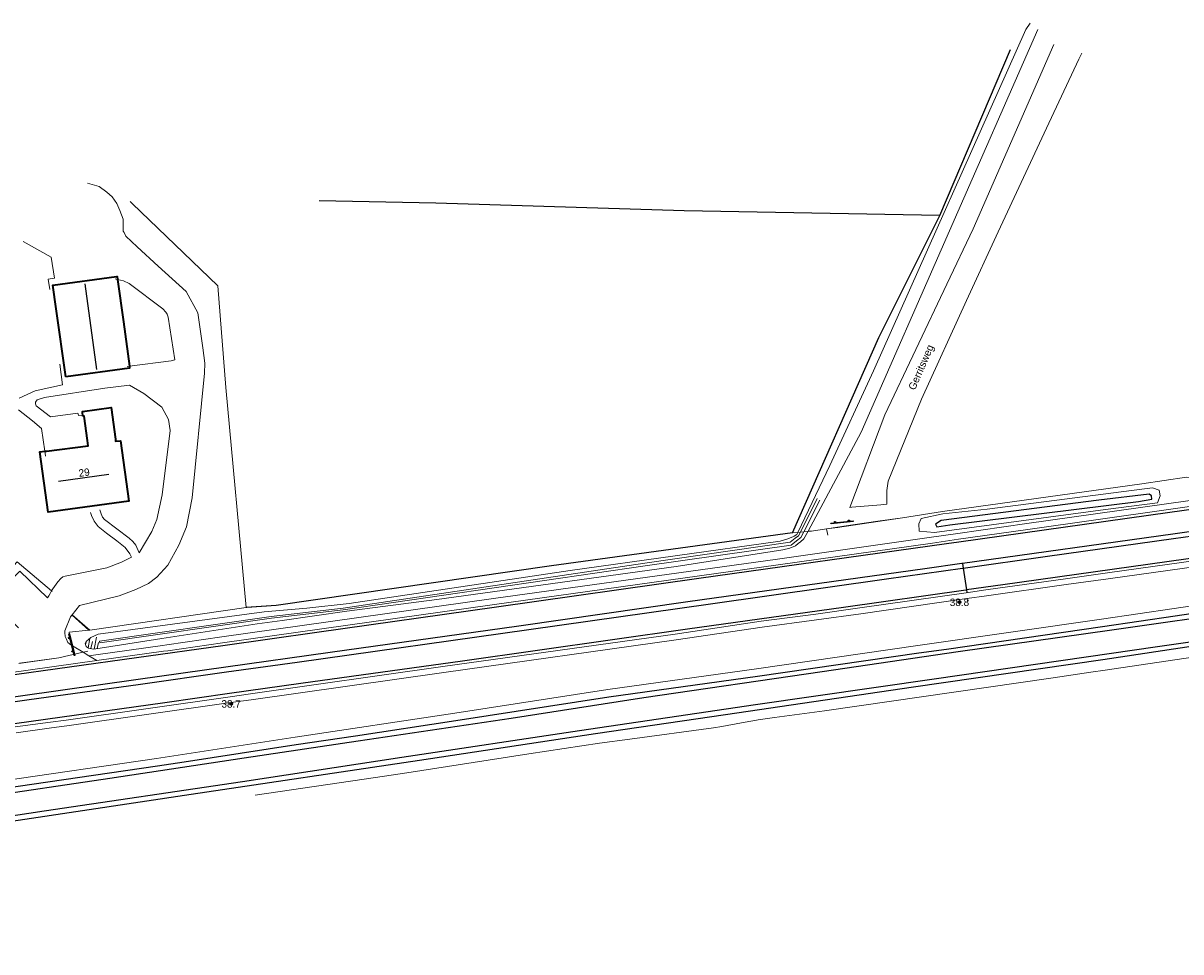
# Model space of a CAD drawing. Header units: metres. Extents: x 169249 to 194689, y 406250 to 412203.
# Tile 199 of 256: x 182481 to 182637, y 409379 to 409504. Entities that reach past the tile are written whole.
import ezdxf
from ezdxf.enums import TextEntityAlignment as Align

# ---------------------------------------------------------------- set-up
doc = ezdxf.new("R2010")
doc.units = ezdxf.units.M
doc.layers.get('0').update_dxf_attribs({"linetype": 'CONTINUOUS'})
for name, color, linetype, lineweight in [('BGT_NLCS_N264$0$B-WE-BV-GELEIDECONSTRUCTIE-G', 252, 'CONTINUOUS', 18), ('BGT_NLCS_N264$0$B-WE-FV-GELEIDING_WILDRASTER-G', 252, 'CONTINUOUS', 18), ('BGT_NLCS_N264$0$B-WE-GW-WATERGANG_INSTEEK-G', 252, 'CONTINUOUS', 18), ('BGT_NLCS_N264$0$B-WE-GW-WATERGANG_SLOOT_BODEM-G', 252, 'CONTINUOUS', 18), ('BGT_NLCS_N264$0$B-WE-IE-TERREINAFSCHEIDING_KUNSTMATIG_HEKWERK-G', 252, 'BGT_NLCS_N264$0$IE-TERREINAFSCHEIDING-KUNSTMATIG', 18), ('BGT_NLCS_N264$0$B-WE-OG-TOPOGRAFIE_BEBOUWING-G', 252, 'CONTINUOUS', 35), ('BGT_NLCS_N264$0$B-WE-OG-TOPOGRAFIE_TERREIN_GROEN-GV', 252, 'CONTINUOUS', 18), ('BGT_NLCS_N264$0$B-WE-OG-TOPOGRAFIE_TERREIN_NATUUR-GV', 252, 'CONTINUOUS', 18), ('BGT_NLCS_N264$0$B-WE-OG-TOPOGRAFIE_WATER-GV', 252, 'CONTINUOUS', 18), ('BGT_NLCS_N264$0$B-WE-OG-TOPOGRAFIE_WEG_BERM-GV', 252, 'CONTINUOUS', 18), ('BGT_NLCS_N264$0$B-WE-OG-TOPOGRAFIE_WEG_VERHARD-G', 252, 'CONTINUOUS', 18), ('BGT_NLCS_N264$0$B-WE-VW-VERKEERSTEKEN_BORD-S', 252, 'CONTINUOUS', 25), ('X-XX-AL-REFERENTIE-G', 7, 'CONTINUOUS', 18)]:
    doc.layers.add(name, color=color, linetype=linetype, lineweight=lineweight)
for name, color, linetype in [('BGT_NLCS_N264$0$B-WE-IE-MEUBILAIR_WEGMEUBILAIR-G', 252, 'CONTINUOUS'), ('BGT_NLCS_N264$0$B-WE-IE-MEUBILAIR_WEGMEUBILAIR-S', 252, 'CONTINUOUS'), ('BGT_NLCS_N264$0$B-WE-IE-TERREINAFSCHEIDING_KUNSTMATIG_HEKWERK_RASTER-G', 252, 'CONTINUOUS'), ('BGT_NLCS_N264$0$B-WE-KG-KADASTRAAL_NOK-G', 252, 'CONTINUOUS'), ('BGT_NLCS_N264$0$B-WE-OG-TOPOGRAFIE_WATER_SLOOT-GV', 252, 'CONTINUOUS'), ('BGT_NLCS_N264$0$B-WE-OG-TOPOGRAFIE_WEG_RIJWEG-G', 252, 'CONTINUOUS'), ('BGT_NLCS_N264$0$B-WE-VW-MARKERING-G', 252, 'CONTINUOUS'), ('BGT_NLCS_N264$0$Label_Nummeraanduidingreeks', 252, 'CONTINUOUS'), ('BGT_NLCS_N264$0$Label_Openbareruimte', 252, 'CONTINUOUS'), ('BGT_NLCS_N264$0$Label_Puntobject', 252, 'CONTINUOUS'), ('BGT_NLCS_N264$0$Taludsymbool_Oever', 252, 'CONTINUOUS')]:
    doc.layers.add(name, color=color, linetype=linetype)
doc.styles.add('BGT_NLCS_N264$0$STANDARD', font='txt')
doc.linetypes.add('BGT_NLCS_N264$0$IE-TERREINAFSCHEIDING-KUNSTMATIG', pattern='A,4,[82,NLCS.SHX,S=0.75,R=90,X=0,Y=0],4,-2', length=10)

# ---------------------------------------------------------------- blocks, each defined once
blk = doc.blocks.new('BGT_NLCS_N264$0$SIE-WEG_SCHRIKHEK')
for points in [[(-1.125, 0), (-1.125, 0.1), (-1.5, 0.1), (-1.5, 0)], [(-0.375, 0), (-0.375, 0.1), (-0.75, 0.1), (-0.75, 0)], [(0.375, 0.1), (0, 0.1), (0, 0), (0.375, 0)], [(1.125, 0), (1.125, 0.1), (0.75, 0.1), (0.75, 0)]]:
    blk.add_hatch(color=0).paths.add_polyline_path(points)
at = {"color": 0}
for p, q in [((-1.125, 0), (-1.125, 0.1)), ((-0.75, 0), (-0.75, 0.1)), ((-0.375, 0), (-0.375, 0.1)), ((0, 0.1), (0, 0)), ((0.375, 0.1), (0.375, 0)), ((0.75, 0.1), (0.75, 0)), ((1.125, 0.1), (1.125, 0))]:
    blk.add_line(p, q, dxfattribs=at)
at = {"flags": 128}
for points in [[(-1.5, 0.1), (1.5, 0.1), (1.5, 0), (-1.5, 0)], [(-1.0125, 0.1), (-1.0125, 0.25), (-0.8625, 0.25), (-0.8625, 0.1)], [(0.8625, 0.1), (0.8625, 0.25), (1.0125, 0.25), (1.0125, 0.1)]]:
    blk.add_lwpolyline(points, close=True, dxfattribs=at)
blk = doc.blocks.new('BGT_NLCS_N264$0$SIE-WEG_PAAL_ALGEMEEN_TYPE_02-SO')
at = {"ltscale": 0.5}
h = blk.add_hatch(color=256, dxfattribs=at)
h.paths.add_polyline_path([(0, 0), (0.1875, 0, 0.41421356), (0, 0.1875)])
h.paths.add_polyline_path([(0, -0.1875), (0, 0), (-0.1875, 0, 0.41421356)])
for p, q in [((-0.1875, 0), (0.1875, 0)), ((0, -0.1875), (0, 0.1875))]:
    blk.add_line(p, q, dxfattribs=at)
blk.add_circle((0, 0), 0.1875, dxfattribs=at)
blk = doc.blocks.new('BGT_NLCS_N264$0$BGT_NLCS_N264_ACAD_1_FMEBLOCK7')
at = {"layer": 'BGT_NLCS_N264$0$Taludsymbool_Oever', "color": 7, "lineweight": 18}
for p, q in [((-0.87, -0.22, 17.5), (-0.8, 0.16, 17.5)), ((-0.53, -0.64, 17.5), (-0.29, 0.6, 17.5)), ((-0.13, -0.75, 17.5), (0.06, 0.23, 17.5)), ((0.28, -0.8, 17.5), (0.59, 0.8, 17.5)), ((0.72, -0.74, 17.5), (0.87, 0.07, 17.5))]:
    blk.add_line(p, q, dxfattribs=at)
blk = doc.blocks.new('BGT_NLCS_N264')
at = {"layer": 'BGT_NLCS_N264$0$B-WE-BV-GELEIDECONSTRUCTIE-G'}
for p, q in [((182489.26, 409419.18, 17.48), (182489.91, 409419.33, 17.45)), ((182480.64, 409417.69, 17.6), (182485.99, 409418.43, 17.64)), ((182485.99, 409418.43, 17.64), (182489.26, 409419.18, 17.48))]:
    blk.add_line(p, q, dxfattribs=at)
at = {"layer": 'BGT_NLCS_N264$0$B-WE-FV-GELEIDING_WILDRASTER-G'}
for p, q in [((182596.21, 409436.81, 17.34), (182591.64, 409436.16, 17.37)), ((182599.56, 409437.28, 17.32), (182596.21, 409436.81, 17.34)), ((182589.33, 409435.78, 17.34), (182587.3, 409435.48, 17.35)), ((182589.33, 409435.78, 17.34), (182590.85, 409436.03, 17.36)), ((182589.5, 409434.95, 17.44), (182589.33, 409435.78, 17.34)), ((182590.85, 409436.03, 17.36), (182591.64, 409436.16, 17.37)), ((182574.11, 409409.02, 17.41), (182575.21, 409409.18, 17.34))]:
    blk.add_line(p, q, dxfattribs=at)
for points in [[(182640.81, 409442.36, 17.16), (182637.77, 409442.74, 17.32), (182631.76, 409441.86, 17.37), (182604.91, 409438.14, 17.19), (182599.56, 409437.28, 17.32)], [(182580.37, 409410.13, 17.43), (182580.76, 409410.18, 17.43), (182582.32, 409410.39, 17.42), (182589.04, 409411.3, 17.39), (182619.81, 409415.75, 17.35), (182624.91, 409416.5, 17.37), (182626.8, 409416.78, 17.38), (182641.05, 409418.88, 17.45), (182644.46, 409419.75, 17.43)], [(182575.21, 409409.18, 17.34), (182577.89, 409409.67, 17.39), (182580.37, 409410.13, 17.43)], [(182512.43, 409399.98, 17.57), (182528.64, 409402.35, 17.55), (182532.84, 409402.97, 17.54), (182549.27, 409405.5, 17.49), (182558.78, 409406.96, 17.46), (182562.87, 409407.51, 17.45), (182574.11, 409409.02, 17.41)]]:
    blk.add_polyline3d(points, dxfattribs=at)
at = {"layer": 'BGT_NLCS_N264$0$B-WE-GW-WATERGANG_INSTEEK-G'}
for points in [[(182585.44, 409435.32, 17.23), (182589.76, 409444.3, 17.14), (182595.65, 409457.06, 17.07), (182616.13, 409502.95, 17.01), (182616.72, 409503.82, 17.04)], [(182617.75, 409502.99, 17.19), (182593.98, 409448.81, 17.19), (182586.83, 409435.47, 17.36)]]:
    blk.add_polyline3d(points, dxfattribs=at)
at = {"layer": 'BGT_NLCS_N264$0$B-WE-GW-WATERGANG_SLOOT_BODEM-G'}
for p, q in [((182585.8, 409435.36, 16.91), (182588.08, 409439.85, 16.91)), ((182586.27, 409435.41, 16.91), (182588.43, 409439.67, 16.91)), ((182585.8, 409435.36, 16.91), (182586.27, 409435.41, 16.91))]:
    blk.add_line(p, q, dxfattribs=at)
at = {"layer": 'BGT_NLCS_N264$0$B-WE-IE-MEUBILAIR_WEGMEUBILAIR-G'}
for p, q in [((182607.64, 409431.13, 17.5), (182607.64, 409431.12, 17.5)), ((182607.72, 409430.51, 17.49), (182608.14, 409427.57, 17.45)), ((182608.14, 409427.57, 17.45), (182608.19, 409427.21, 17.44))]:
    blk.add_line(p, q, dxfattribs=at)
blk.add_polyline3d([(182607.64, 409431.12, 17.5), (182607.68, 409430.81, 17.5), (182607.72, 409430.51, 17.49)], dxfattribs=at)
at = {"layer": 'BGT_NLCS_N264$0$B-WE-IE-MEUBILAIR_WEGMEUBILAIR-S'}
blk.add_point((182608.35, 409426.15, 17.29), dxfattribs=at)
at = {"layer": 'BGT_NLCS_N264$0$B-WE-IE-TERREINAFSCHEIDING_KUNSTMATIG_HEKWERK-G'}
for p, q in [((182485.03, 409427.43, 17.67), (182485.09, 409427.38, 17.67)), ((182487.8, 409424.18, 17.6), (182490.05, 409422.16, 17.57)), ((182490.18, 409422.18, 17.57), (182511.21, 409425.19, 17.51)), ((182490.05, 409422.16, 17.57), (182490.18, 409422.18, 17.57))]:
    blk.add_line(p, q, dxfattribs=at)
for points in [[(182511.21, 409425.19, 17.51), (182508.49, 409454.82, 17.47), (182507.38, 409468.48, 17.39), (182495.89, 409479.54, 17.41), (182495.59, 409479.83, 17.41)], [(182475.5, 409426.04, 17.7), (182480.4, 409431.37, 17.75), (182485.03, 409427.43, 17.67)]]:
    blk.add_polyline3d(points, dxfattribs=at)
at = {"layer": 'BGT_NLCS_N264$0$B-WE-IE-TERREINAFSCHEIDING_KUNSTMATIG_HEKWERK_RASTER-G'}
for p, q in [((182604.57, 409477.94, 16.91), (182614.06, 409500.26, 16.95)), ((182515.27, 409425.47, 17.36), (182511.21, 409425.19, 17.51))]:
    blk.add_line(p, q, dxfattribs=at)
for points in [[(182604.57, 409477.94, 16.91), (182602.09, 409477.98, 16.91), (182570.18, 409478.59, 16.84), (182536.72, 409479.6, 16.91), (182521.02, 409479.93, 16.92)], [(182584.74, 409435.24, 17.22), (182596.38, 409461.51, 16.98), (182604.57, 409477.94, 16.91)], [(182584.74, 409435.24, 17.22), (182552.31, 409430.81, 17.23), (182515.27, 409425.47, 17.36)]]:
    blk.add_polyline3d(points, dxfattribs=at)
at = {"layer": 'BGT_NLCS_N264$0$B-WE-KG-KADASTRAAL_NOK-G'}
for p, q in [((182491.13, 409457.22, 21.9), (182489.54, 409468.73, 21.92)), ((182485.97, 409442.19, 26.71), (182492.74, 409443.14, 26.69))]:
    blk.add_line(p, q, dxfattribs=at)
at = {"layer": 'BGT_NLCS_N264$0$B-WE-OG-TOPOGRAFIE_BEBOUWING-G'}
blk.add_line((182489.24, 409450.93, 21.29), (182489.23, 409451.09, 21.29), dxfattribs=at)
for points in [[(182486.94, 409456.23, 20.11), (182485.64, 409465.37, 20.16), (182485.18, 409468.56, 20.18), (182493.78, 409469.75, 20.16), (182493.83, 409469.76, 20.16), (182493.89, 409469.34, 20.16)], [(182493.89, 409469.34, 20.16), (182494.7, 409463.66, 20.12), (182495.49, 409457.68, 20.12)], [(182495.49, 409457.68, 20.12), (182495.53, 409457.39, 20.12), (182486.94, 409456.23, 20.11)], [(182489.23, 409451.09, 21.29), (182489.2, 409451.36, 21.29), (182489.18, 409451.59, 21.29), (182493.06, 409452.12, 21.28), (182493.61, 409447.86, 21.28), (182493.65, 409447.57, 23.96), (182494.29, 409447.64, 23.93), (182495.41, 409439.5, 23.81), (182484.58, 409438.03, 23.9), (182483.46, 409446.14, 23.91), (182484.13, 409446.22, 23.9)], [(182484.13, 409446.22, 23.9), (182484.32, 409446.25, 23.9), (182489.94, 409446.97, 23.81), (182489.93, 409446.96, 21.06), (182489.86, 409447.66, 21.05), (182489.42, 409450.97, 21.25), (182489.24, 409450.93, 21.29)]]:
    blk.add_polyline3d(points, dxfattribs=at)
at = {"layer": 'BGT_NLCS_N264$0$B-WE-OG-TOPOGRAFIE_TERREIN_GROEN-GV'}
for p, q in [((182596.21, 409436.81, 16.62), (182596.23, 409436.79, 17.33)), ((182490.18, 409422.18, 17.56), (182487.78, 409424.2, 0)), ((182490.18, 409422.18, 17.57), (182490.18, 409422.18, 17.56))]:
    blk.add_line(p, q, dxfattribs=at)
at = {"layer": 'BGT_NLCS_N264$0$B-WE-OG-TOPOGRAFIE_TERREIN_NATUUR-GV'}
blk.add_line((182590.81, 409435.99, 17.34), (182590.85, 409436.03, 16.87), dxfattribs=at)
at = {"layer": 'BGT_NLCS_N264$0$B-WE-OG-TOPOGRAFIE_WATER-GV'}
for p, q in [((182585.44, 409435.32, 17.23), (182585.8, 409435.36, 16.91)), ((182586.27, 409435.41, 16.91), (182586.83, 409435.47, 17.36))]:
    blk.add_line(p, q, dxfattribs=at)
for points in [[(182603.84, 409435.29, 17.13), (182626.87, 409438.4, 17.19), (182633.85, 409439.29, 17.19), (182634.24, 409440.25, 17.13), (182634.1, 409441, 17.05), (182633.18, 409441.32, 17.08), (182631.75, 409441.14, 17.13), (182610.92, 409438.42, 17.02), (182604.96, 409437.82, 17.05), (182602.06, 409437.16, 17.19), (182601.74, 409436.46, 17.16), (182601.79, 409435.49, 17.19), (182603.84, 409435.29, 17.13)], [(182586.27, 409435.41, 16.91), (182585.87, 409434.61, 16.91), (182585.3, 409434.18, 16.91), (182584.57, 409433.61, 16.91), (182564.9, 409430.81, 16.89), (182524.29, 409424.88, 17.11), (182514.62, 409423.79, 17.11), (182491.51, 409420.47, 17.07), (182491.48, 409420.67, 17.07), (182514.59, 409423.98, 17.11), (182524.26, 409425.13, 17.11), (182564.88, 409431.17, 16.89), (182584.41, 409433.99, 16.91), (182585.11, 409434.53, 16.91), (182585.55, 409434.87, 16.91), (182585.8, 409435.36, 16.91)]]:
    blk.add_polyline3d(points, dxfattribs=at)
at = {"layer": 'BGT_NLCS_N264$0$B-WE-OG-TOPOGRAFIE_WATER_SLOOT-GV'}
blk.add_polyline3d([(182604.77, 409436.92, 16.71), (182603.97, 409436.41, 16.68), (182604.15, 409436.07, 16.71), (182605.9, 409436.31, 16.68), (182631.31, 409439.45, 16.62), (182633.08, 409439.78, 16.62), (182633.04, 409440.21, 16.65), (182632.75, 409440.45, 16.71), (182625.96, 409439.66, 16.56), (182604.77, 409436.92, 16.71)], dxfattribs=at)
at = {"layer": 'BGT_NLCS_N264$0$B-WE-OG-TOPOGRAFIE_WEG_BERM-GV'}
for p, q in [((182596.23, 409436.79, 17.33), (182590.81, 409435.99, 17.34)), ((182599.56, 409437.28, 17.32), (182596.23, 409436.79, 17.33)), ((182585.44, 409435.32, 17.23), (182584.74, 409435.24, 17.22)), ((182587.3, 409435.48, 17.35), (182586.83, 409435.47, 17.36)), ((182590.81, 409435.99, 17.34), (182589.33, 409435.78, 17.34)), ((182511.21, 409425.19, 17.51), (182490.18, 409422.18, 17.57)), ((182490.18, 409422.18, 17.57), (182490.05, 409422.16, 17.57)), ((182487.85, 409420.03, 17.57), (182489.26, 409419.18, 17.48)), ((182479.32, 409416.43, 17.63), (182491.11, 409418.07, 17.61)), ((182485.99, 409418.43, 17.64), (182480.73, 409417.7, 17.61)), ((182490.02, 409418.72, 17.53), (182489.26, 409419.18, 17.48)), ((182491.11, 409418.07, 17.61), (182490.02, 409418.72, 17.53))]:
    blk.add_line(p, q, dxfattribs=at)
for points in [[(182490.02, 409418.72, 17.53), (182491, 409418.86, 17.56), (182499.96, 409420.11, 17.56), (182500.55, 409420.2, 17.55), (182507.92, 409421.24, 17.54), (182544.51, 409426.42, 17.47), (182582.7, 409431.73, 17.42), (182603.46, 409434.67, 17.38), (182606.98, 409435.17, 17.38), (182616.3, 409436.49, 17.39), (182653.55, 409441.77, 17.56)], [(182491.11, 409418.07, 17.61), (182500.07, 409419.32, 17.61), (182500.66, 409419.4, 17.61), (182508.03, 409420.45, 17.59), (182544.62, 409425.63, 17.52), (182582.81, 409430.94, 17.47), (182603.57, 409433.88, 17.43), (182607.09, 409434.38, 17.43), (182616.42, 409435.7, 17.44), (182653.66, 409440.98, 17.61)], [(182643.51, 409432.17, 17.42), (182627.13, 409429.87, 17.43), (182621.47, 409429.07, 17.45), (182610.75, 409427.57, 17.44), (182608.11, 409427.19, 17.44), (182593.8, 409425.16, 17.45), (182587.86, 409424.32, 17.45), (182580.53, 409423.35, 17.48), (182568.97, 409421.64, 17.52), (182537.69, 409417.25, 17.59), (182511.79, 409413.59, 17.57), (182509.05, 409413.2, 17.57), (182486.97, 409410.07, 17.61), (182484.9, 409409.8, 17.63), (182480.13, 409409.15, 17.63)], [(182480.24, 409408.36, 17.58), (182485, 409409.01, 17.58), (182487.08, 409409.27, 17.56), (182509.17, 409412.41, 17.52), (182511.9, 409412.79, 17.52), (182537.8, 409416.45, 17.54), (182569.09, 409420.85, 17.47), (182580.64, 409422.56, 17.43), (182587.97, 409423.53, 17.4), (182593.92, 409424.37, 17.39), (182608.22, 409426.4, 17.39), (182610.86, 409426.78, 17.39), (182621.58, 409428.28, 17.4), (182627.24, 409429.08, 17.38), (182643.61, 409431.37, 17.37)], [(182443.74, 409396.53, 17.7), (182456.93, 409398.53, 17.68), (182478.21, 409401.85, 17.48), (182499.15, 409404.88, 17.56), (182517.79, 409407.75, 17.42), (182539.29, 409410.99, 17.48), (182559.89, 409414.18, 17.36), (182579.88, 409416.97, 17.33), (182601.59, 409420.08, 17.39), (182626.32, 409423.62, 17.49), (182636.11, 409425.09, 17.49), (182647.23, 409426.75, 17.51)], [(182586.83, 409435.47, 17.36), (182586.28, 409434.45, 17.38), (182585.83, 409434.05, 17.38), (182585.51, 409433.8, 17.38), (182585.14, 409433.52, 17.38), (182584.39, 409433.18, 17.38), (182583.45, 409432.95, 17.39), (182569.07, 409430.74, 17.43), (182536.86, 409426.3, 17.46), (182524.77, 409424.72, 17.44), (182516.05, 409423.46, 17.43), (182512.68, 409423.01, 17.44), (182499.86, 409421.02, 17.5), (182492.14, 409419.83, 17.53), (182490.67, 409419.61, 17.5), (182490, 409419.74, 17.49), (182489.66, 409419.94, 17.49), (182489.54, 409420.37, 17.51), (182489.68, 409420.63, 17.51), (182490.33, 409421.16, 17.51), (182491.29, 409421.61, 17.52), (182513.63, 409424.61, 17.43), (182519.39, 409425.14, 17.42), (182525.07, 409425.76, 17.41), (182554.8, 409430.19, 17.17), (182583.09, 409434.15, 17.22), (182584.1, 409434.45, 17.23), (182584.87, 409434.74, 17.23), (182584.97, 409434.81, 17.23), (182585.31, 409435.05, 17.23), (182585.44, 409435.32, 17.23)], [(182515.27, 409425.47, 17.36), (182511.31, 409425.19, 17.5), (182511.21, 409425.19, 17.51)], [(182490.05, 409422.16, 17.57), (182487.4, 409421.9, 17.6), (182487.85, 409420.03, 17.57)]]:
    blk.add_polyline3d(points, dxfattribs=at)
at = {"layer": 'BGT_NLCS_N264$0$B-WE-OG-TOPOGRAFIE_WEG_RIJWEG-G'}
for points in [[(182443.9, 409395.54, 17.68), (182457.09, 409397.55, 17.68), (182472.03, 409399.87, 17.54), (182478.36, 409400.86, 17.48), (182492.82, 409402.95, 17.54), (182499.3, 409403.89, 17.56), (182502.89, 409404.44, 17.53), (182517.94, 409406.76, 17.42), (182525.93, 409407.96, 17.44), (182539.44, 409410, 17.48), (182560.04, 409413.19, 17.36), (182580.02, 409415.98, 17.33), (182601.73, 409419.09, 17.39), (182605.45, 409419.62, 17.41), (182626.47, 409422.64, 17.49), (182636.25, 409424.1, 17.49), (182647.38, 409425.76, 17.51)], [(182639.28, 409420.08, 17.37), (182626.5, 409418.15, 17.39), (182601.02, 409414.51, 17.33), (182575.73, 409410.79, 17.25), (182558.24, 409408.22, 17.3), (182534.55, 409404.62, 17.33), (182503.83, 409400.03, 17.5), (182473.63, 409395.54, 17.56)]]:
    blk.add_polyline3d(points, dxfattribs=at)
at = {"layer": 'BGT_NLCS_N264$0$B-WE-OG-TOPOGRAFIE_WEG_VERHARD-G'}
blk.add_line((182489.23, 409451.09, 18.22), (182489.3, 409451.1, 18.21), dxfattribs=at)
for points in [[(182619.92, 409500.93, 17.15), (182609.04, 409476.16, 17.14), (182605.5, 409468.7, 17.16), (182597.15, 409451.15, 17.19), (182592.44, 409438.66, 17.32), (182592.72, 409438.69, 17.31), (182596.63, 409439.04, 17.28), (182597.42, 409439.11, 17.28), (182597.44, 409440.94, 17.24), (182597.44, 409440.95, 17.24), (182597.62, 409442.21, 17.2), (182602.1, 409453.24, 17.17), (182608.17, 409466.49, 17.18), (182612.41, 409475.77, 17.18), (182618.94, 409489.7, 17.12), (182623.29, 409498.99, 17.08), (182623.67, 409499.79, 17.08)], [(182489.86, 409482.29, 17.46), (182491.45, 409481.84, 17.47), (182492.47, 409481.1, 17.49), (182493.2, 409480.46, 17.49), (182493.82, 409479.54, 17.52), (182494.23, 409478.62, 17.54), (182494.66, 409477.43, 17.54), (182494.64, 409476.76, 17.54), (182494.65, 409476.43, 17.54), (182494.67, 409475.97, 17.54), (182494.68, 409475.85, 17.54), (182494.78, 409475.66, 17.54), (182495.01, 409475.18, 17.53), (182496.56, 409473.72, 17.52), (182499.36, 409471.11, 17.51), (182503.16, 409467.7, 17.53), (182504.7, 409464.83, 17.53), (182505.38, 409460.14, 17.52), (182505.64, 409458.08, 17.53), (182505.6, 409456.72, 17.53), (182503.93, 409439.95, 17.5), (182503.17, 409436.06, 17.54), (182502.16, 409433.58, 17.56), (182500.67, 409430.9, 17.57), (182499.21, 409429.3, 17.59), (182498.05, 409428.42, 17.58), (182496.35, 409427.64, 17.6), (182494.13, 409426.79, 17.6), (182488.77, 409425.46, 17.57), (182487.78, 409424.2, 17.58)], [(182484.8, 409467.97, 17.67), (182484.56, 409469.36, 17.66), (182485.4, 409469.51, 17.65), (182484.96, 409472.33, 17.65), (182481.2, 409474.44, 17.59)], [(182493.59, 409469.41, 17.49), (182493.84, 409469.35, 17.49), (182493.89, 409469.34, 17.49)], [(182493.89, 409469.34, 17.49), (182494.72, 409469.14, 17.49), (182495.45, 409468.79, 17.53), (182500.02, 409465.38, 17.54), (182500.39, 409464.94, 17.54), (182500.56, 409464.66, 17.54), (182500.71, 409464.27, 17.54), (182501.63, 409458.53, 17.54), (182501.1, 409458.41, 17.54), (182495.49, 409457.68, 17.6)], [(182484.13, 409446.22, 18.2), (182483.68, 409449.28, 18.18), (182482.45, 409450.32, 17.83), (182480.59, 409451.8, 17.67)], [(182480.67, 409453.38, 17.65), (182482.82, 409454.34, 17.67), (182486.49, 409455.16, 17.71), (182486.14, 409457.94, 17.67)], [(182495.49, 409457.68, 17.6), (182495.46, 409457.68, 17.6), (182495.21, 409457.65, 17.6)], [(182491.5, 409438.35, 18.08), (182491.71, 409437.8, 18.08), (182491.87, 409437.36, 18.08), (182492.13, 409437.06, 18.08), (182495.46, 409434.54, 17.79), (182495.94, 409434.09, 17.76), (182496.35, 409433.59, 17.74), (182496.82, 409432.56, 17.55), (182498.53, 409435.42, 17.55), (182499.18, 409437.04, 17.6), (182499.9, 409440.37, 17.59), (182500.99, 409449.04, 17.55), (182500.78, 409450.51, 17.55), (182499.87, 409452.17, 17.59), (182497.44, 409453.99, 17.62), (182495.51, 409455.11, 17.63), (182492.17, 409454.7, 17.64), (182484.08, 409453.44, 17.74), (182483.09, 409453.13, 17.75), (182482.86, 409452.83, 17.76), (182482.85, 409452.59, 17.76), (182482.94, 409452.34, 17.76), (182484.88, 409450.88, 18.18), (182488.57, 409451.34, 18.22), (182488.59, 409451.27, 18.22), (182488.63, 409451.02, 18.22), (182489.23, 409451.09, 18.22)], [(182484.22, 409445.57, 18.21), (182484.21, 409445.62, 18.21), (182484.13, 409446.22, 18.2)], [(182485.03, 409427.43, 17.63), (182485.2, 409427.74, 17.62), (182485.86, 409428.66, 17.63), (182486.28, 409429.1, 17.63), (182486.56, 409429.32, 17.63), (182486.86, 409429.41, 17.63), (182492.48, 409430.53, 17.6), (182494.45, 409431.31, 17.6), (182495.8, 409431.98, 17.61), (182495.55, 409432.43, 17.68), (182494.91, 409433.28, 17.76), (182493.81, 409434.16, 17.87), (182492.41, 409435.23, 17.96), (182491.29, 409436.09, 18.05), (182490.76, 409436.84, 18.06), (182490.41, 409437.59, 18.08), (182490.27, 409438.01, 18.08)], [(182480.56, 409422.49, 17.61), (182480.5, 409422.55, 17.61), (182479.42, 409423.59, 17.62), (182477.54, 409425.42, 17.63), (182476.88, 409426.06, 17.63), (182476.77, 409426.17, 17.63), (182478.76, 409428.11, 17.72), (182480.76, 409430.08, 17.8), (182484.49, 409426.49, 17.64), (182484.67, 409426.79, 17.64), (182484.82, 409427.07, 17.63), (182485.03, 409427.43, 17.63)], [(182487.78, 409424.2, 17.58), (182487.77, 409424.19, 17.58), (182487.57, 409423.93, 17.59), (182486.81, 409422.08, 17.61), (182486.83, 409421.84, 17.6), (182486.87, 409421.32, 17.59), (182486.99, 409421.02, 17.58), (182487.2, 409420.52, 17.58), (182487.62, 409420.17, 17.58), (182487.85, 409420.03, 17.57)]]:
    blk.add_polyline3d(points, dxfattribs=at)
at = {"layer": 'BGT_NLCS_N264$0$B-WE-VW-MARKERING-G', "linetype": 'Continuous'}
for points in [[(182257.73, 409384.96, 18.15), (182266.95, 409386.27, 18.08), (182291.17, 409389.62, 18), (182309.81, 409392.27, 17.96), (182321.32, 409393.91, 17.94), (182348.39, 409397.74, 17.91), (182372.55, 409401.11, 17.98), (182399.88, 409404.96, 17.86), (182409.13, 409406.25, 17.84), (182427.04, 409408.75, 17.81), (182451.03, 409412.14, 17.84), (182478.44, 409415.98, 17.71), (182496.47, 409418.49, 17.77), (182508.07, 409420.11, 17.77), (182520.74, 409421.88, 17.78), (182544.9, 409425.29, 17.71), (182572.12, 409429.14, 17.62), (182605.48, 409433.82, 17.52), (182607.14, 409434.06, 17.52), (182635.54, 409438.04, 17.55), (182656.1, 409440.91, 17.52)], [(182640.22, 409432.05, 17.73), (182613.04, 409428.27, 17.6), (182608.14, 409427.57, 17.59)], [(182475.3, 409399.63, 17.71), (182492.87, 409402.25, 17.68), (182510.96, 409404.97, 17.59), (182526.28, 409407.28, 17.55), (182546.88, 409410.32, 17.48), (182564.74, 409413.08, 17.52), (182588.73, 409416.62, 17.5), (182607.03, 409419.27, 17.48), (182627.72, 409422.19, 17.47), (182645.97, 409424.8, 17.55)], [(182654.27, 409422.83, 17.51), (182633.57, 409419.86, 17.37), (182627.66, 409419.02, 17.35), (182603.79, 409415.58, 17.39), (182579.76, 409412.11, 17.48), (182556.07, 409408.63, 17.41), (182532.15, 409405.01, 17.52), (182510.73, 409401.76, 17.57), (182484.02, 409397.8, 17.64), (182460.09, 409394.19, 17.68)], [(182608.14, 409427.57, 17.59), (182608.06, 409427.56, 17.59), (182591.6, 409425.23, 17.58), (182570.6, 409422.31, 17.63), (182540.31, 409418.01, 17.69), (182518.55, 409414.97, 17.73), (182508.99, 409413.63, 17.73), (182500.27, 409412.4, 17.74), (182476.12, 409409.04, 17.77), (182449.09, 409405.27, 17.8), (182441.81, 409404.24, 17.83)]]:
    blk.add_polyline3d(points, dxfattribs=at)
at = {"layer": 'BGT_NLCS_N264$0$B-WE-VW-MARKERING-G'}
for points in [[(182923.78, 409475.55, 17.42), (182904.55, 409472.86, 17.45), (182884.84, 409470.09, 17.48), (182844.75, 409464.44, 17.54), (182814.54, 409460.2, 17.54), (182805.46, 409458.92, 17.55), (182777.88, 409455.05, 17.57), (182755.15, 409451.84, 17.59), (182726.86, 409447.81, 17.64), (182706.55, 409445.03, 17.65), (182696.13, 409443.58, 17.66), (182655.66, 409437.9, 17.54), (182635.91, 409435.09, 17.62), (182607.64, 409431.12, 17.67)], [(182607.72, 409430.51, 17.63), (182619.08, 409432.1, 17.6), (182636, 409434.49, 17.62), (182655.55, 409437.2, 17.66), (182684.25, 409441.24, 17.67), (182704.41, 409444.04, 17.71), (182706.64, 409444.36, 17.71), (182732.64, 409448, 17.71), (182747.15, 409450.03, 17.7), (182768.57, 409453.04, 17.6), (182789.76, 409456.03, 17.62), (182805.4, 409458.2, 17.58)], [(182607.64, 409431.12, 17.67), (182607.55, 409431.11, 17.67), (182602.57, 409430.41, 17.67), (182570.67, 409425.95, 17.73), (182547.91, 409422.71, 17.72), (182522.54, 409419.14, 17.81), (182508.49, 409417.17, 17.83), (182496.69, 409415.52, 17.85), (182475.73, 409412.58, 17.86), (182451.96, 409409.27, 17.91), (182427.23, 409405.81, 17.94), (182409.53, 409403.32, 17.96), (182402.58, 409402.34, 17.97), (182379.9, 409399.17, 18), (182363.73, 409396.85, 17.99), (182345.89, 409394.39, 17.99), (182323.53, 409391.24, 18.03), (182310.26, 409389.36, 18.05), (182304.45, 409388.54, 18.06), (182283.36, 409385.6, 18.09), (182261.48, 409382.53, 18.09)], [(182240.26, 409378.88, 18.18), (182269, 409382.93, 18.09), (182292.1, 409386.15, 18.01), (182304.62, 409387.94, 18.05), (182310.36, 409388.74, 18.04), (182323.36, 409390.55, 18.01), (182337.18, 409392.48, 18.03), (182354.87, 409394.99, 18.02), (182367.76, 409396.8, 18), (182393.43, 409400.4, 17.96), (182409.62, 409402.68, 17.96), (182416.12, 409403.6, 17.97), (182440.23, 409407, 17.86), (182461.07, 409409.89, 17.89), (182482.03, 409412.85, 17.84), (182496.68, 409414.87, 17.84), (182508.58, 409416.54, 17.84), (182518.08, 409417.87, 17.84), (182549.27, 409422.27, 17.69), (182573.69, 409425.71, 17.66), (182597.38, 409429.06, 17.67), (182607.64, 409430.5, 17.63), (182607.72, 409430.51, 17.63)]]:
    blk.add_polyline3d(points, dxfattribs=at)
at = {"layer": 'BGT_NLCS_N264$0$B-WE-IE-MEUBILAIR_WEGMEUBILAIR-S', "color": 7}
for p in [(182607.21, 409425.91, 17.33), (182509.19, 409412.24, 17.79)]:
    blk.add_blockref('BGT_NLCS_N264$0$SIE-WEG_PAAL_ALGEMEEN_TYPE_02-SO', p, dxfattribs=at)
at = {"layer": 'BGT_NLCS_N264$0$B-WE-VW-VERKEERSTEKEN_BORD-S', "color": 7}
for p, rotation in [((182591.42, 409436.62, 17.13), 5.761014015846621), ((182487.8, 409420.23, 17.57), 103.6574020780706)]:
    blk.add_blockref('BGT_NLCS_N264$0$SIE-WEG_SCHRIKHEK', p, dxfattribs=dict(at, rotation=rotation))
at = {"layer": 'BGT_NLCS_N264$0$Taludsymbool_Oever', "color": 7, "lineweight": 18}
blk.add_blockref('BGT_NLCS_N264$0$BGT_NLCS_N264_ACAD_1_FMEBLOCK7', (182490.46, 409420.42), dxfattribs=at)
at = {"layer": 'BGT_NLCS_N264$0$Label_Nummeraanduidingreeks', "color": 7, "lineweight": 18, "style": 'BGT_NLCS_N264$0$STANDARD'}
blk.add_text('29', height=1, rotation=7.8, dxfattribs=at).set_placement((182489.41, 409443.37), align=Align.MIDDLE)
at = {"layer": 'BGT_NLCS_N264$0$Label_Openbareruimte', "color": 252, "lineweight": 18, "style": 'BGT_NLCS_N264$0$STANDARD'}
blk.add_text('Gerritsweg', height=1, rotation=66.4854, dxfattribs=at).set_placement((182602.15, 409457.48), align=Align.MIDDLE)
at = {"layer": 'BGT_NLCS_N264$0$Label_Puntobject', "lineweight": 18, "style": 'BGT_NLCS_N264$0$STANDARD'}
for s, p in [('38.8', (182607.21, 409425.91, 17.33)), ('38.7', (182509.19, 409412.24, 17.79))]:
    blk.add_text(s, height=1, dxfattribs=at).set_placement(p, align=Align.MIDDLE)

msp = doc.modelspace()

# ---------------------------------------------------------------- block references
at = {"layer": 'X-XX-AL-REFERENTIE-G'}
msp.add_blockref('BGT_NLCS_N264', (0, 0), dxfattribs=at)

doc.saveas('drawing.dxf')
